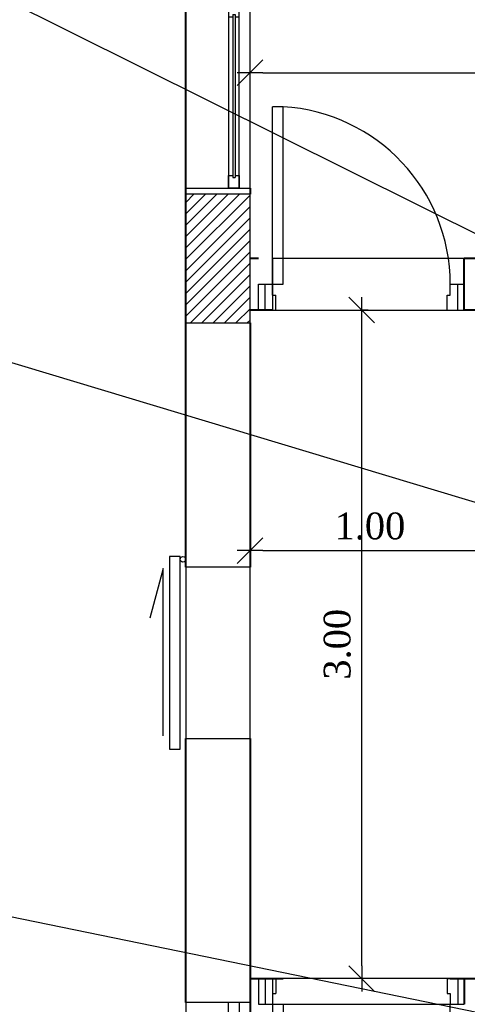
# Model space of a CAD drawing. Header units: metres. Extents: x -710577 to 709766, y -710660 to 709683.
# Tile 10 of 70: x -528.92 to -526.83, y -470.94 to -466.35. Entities that reach past the tile are written whole.
import ezdxf

# ---------------------------------------------------------------- set-up
doc = ezdxf.new("R2010")
doc.units = ezdxf.units.M
doc.header["$LTSCALE"] = 50
doc.header["$MEASUREMENT"] = 0
doc.linetypes.add('BS XREF$0$HIDDEN', pattern=[0.375, 0.25, -0.125])
doc.linetypes.add('GR-263$0$ground$0$DOT2', pattern=[0.125, 0, -0.125])
for name, color, linetype in [('BS XREF$0$INT- ARCH Dim', 8, 'Continuous'), ('BS XREF$0$INT- CEILING HIDDEN', 254, 'BS XREF$0$HIDDEN'), ('BS XREF$0$INT- COLUMN', 251, 'Continuous'), ('BS XREF$0$INT- COLUMN HATCH', 8, 'Continuous'), ('BS XREF$0$INT- DOORS', 3, 'Continuous'), ('BS XREF$0$INT- WINDOWS', 5, 'Continuous'), ('Samrt Heat', 1, 'Continuous')]:
    doc.layers.add(name, color=color, linetype=linetype)
doc.layers.add('BS XREF$0$INT- WALL', color=7, linetype='Continuous', lineweight=40)
doc.styles.add('AM3', font='times.ttf')
doc.styles.add('GR-263$0$ground$0$ROMANTICBOLD', font='times.ttf')
doc.styles.get("Standard").update_dxf_attribs({"font": 'arial.ttf'})
doc.dimstyles.new('35', dxfattribs={"dimscale": 0, "dimtxt": 0.09, "dimasz": 0.05, "dimexe": 0, "dimexo": 0, "dimgap": 0, "dimtad": 0, "dimzin": 0, "dimdsep": 46, "dimtxsty": 'AM3', "dimcen": 0, "dimadec": 3, "dimazin": 0, "dimtfac": 1, "dimtofl": 0, "dimtmove": 1, "dimatfit": 3, "dimfxl": 0.18, "dimtfill": 1, "dimtolj": 1, "dimtzin": 0, "dimarcsym": 0})
doc.dimstyles.new('GR-263$0$ground$0$DIM-50$0', dxfattribs={"dimscale": 0, "dimtxt": 0.125, "dimasz": 0.06, "dimexe": 0, "dimexo": 0, "dimgap": 0.05, "dimtad": 1, "dimrnd": 0.5, "dimzin": 0, "dimdsep": 46, "dimtxsty": 'GR-263$0$ground$0$ROMANTICBOLD', "dimblk1": 'GR-263$0$ground$0$DTICK', "dimblk2": 'GR-263$0$ground$0$DTICK', "dimsah": 1, "dimcen": 0.1, "dimclrd": 2, "dimclre": 2, "dimclrt": 3, "dimaunit": 1, "dimadec": 0, "dimazin": 0, "dimtfac": 1e-05, "dimtix": 1, "dimtmove": 2, "dimatfit": 3, "dimldrblk": 'GR-263$0$ground$0$DTICK', "dimfxl": 0, "dimtolj": 1, "dimtzin": 0, "dimarcsym": 0})
doc.dimstyles.get("Standard").update_dxf_attribs({"dimtxt": 0.18, "dimasz": 0.18, "dimexe": 0.18, "dimexo": 0.0625, "dimgap": 0.09, "dimtad": 0, "dimtih": 1, "dimtoh": 1, "dimzin": 0, "dimdsep": 46, "dimtxsty": 'Standard', "dimcen": 0.09, "dimadec": 0, "dimazin": 0, "dimtfac": 1, "dimtofl": 0, "dimtmove": 0, "dimatfit": 3, "dimfxl": 1, "dimtolj": 1, "dimtzin": 0, "dimarcsym": 0})

# ---------------------------------------------------------------- blocks, each defined once
blk = doc.blocks.new('GR-263$0$ground$0$DTICK')
at = {"color": 3}
blk.add_line((-1, -1), (1, 1), dxfattribs=at)
for p, q in [((0, 1), (0, -1)), ((-1, 0), (1, 0))]:
    blk.add_line(p, q)
blk = doc.blocks.new('*D1851')
at = {"layer": 'BS XREF$0$INT- ARCH Dim', "color": 2, "linetype": 'GR-263$0$ground$0$DOT2', "lineweight": -2, "ltscale": 50, "transparency": 16777216}
for p, q in [((-527.2966, -467.7018), (-527.3274, -467.7018)), ((-527.2966, -470.8218), (-527.3274, -470.8218))]:
    blk.add_line(p, q, dxfattribs=at)
at = {"layer": 'BS XREF$0$INT- ARCH Dim', "color": 2, "lineweight": -2, "ltscale": 50, "transparency": 16777216}
blk.add_line((-527.3274, -470.7618), (-527.3274, -467.7618), dxfattribs=at)
at = {"layer": 'BS XREF$0$INT- ARCH Dim', "color": 2, "lineweight": -2, "ltscale": 50, "transparency": 16777216, "xscale": 0.06, "yscale": 0.06, "zscale": 0.06}
for p, rotation in [((-527.3274, -467.7018), 90), ((-527.3274, -470.8218), 270)]:
    blk.add_blockref('GR-263$0$ground$0$DTICK', p, dxfattribs=dict(at, rotation=rotation))
at = {"layer": 'BS XREF$0$INT- ARCH Dim', "color": 3, "ltscale": 50, "transparency": 16777216, "insert": (-527.4411, -469.2618), "char_height": 0.125, "attachment_point": 5, "rotation": 90, "style": 'GR-263$0$ground$0$ROMANTICBOLD'}
blk.add_mtext('\\A1;3.00', dxfattribs=at)
blk = doc.blocks.new('*D1852')
at = {"layer": 'BS XREF$0$INT- ARCH Dim', "color": 2, "linetype": 'GR-263$0$ground$0$DOT2', "lineweight": -2, "ltscale": 50, "transparency": 16777216}
for p, q in [((-527.8491, -468.3684), (-527.8491, -468.8246)), ((-526.7291, -468.3684), (-526.7291, -468.8246))]:
    blk.add_line(p, q, dxfattribs=at)
at = {"layer": 'BS XREF$0$INT- ARCH Dim', "color": 2, "lineweight": -2, "ltscale": 50, "transparency": 16777216}
blk.add_line((-527.7891, -468.8246), (-526.7891, -468.8246), dxfattribs=at)
at = {"layer": 'BS XREF$0$INT- ARCH Dim', "color": 2, "lineweight": -2, "ltscale": 50, "transparency": 16777216, "xscale": 0.06, "yscale": 0.06, "zscale": 0.06, "rotation": 180}
blk.add_blockref('GR-263$0$ground$0$DTICK', (-527.8491, -468.8246), dxfattribs=at)
at = {"layer": 'BS XREF$0$INT- ARCH Dim', "color": 2, "lineweight": -2, "ltscale": 50, "transparency": 16777216, "xscale": 0.06, "yscale": 0.06, "zscale": 0.06}
blk.add_blockref('GR-263$0$ground$0$DTICK', (-526.7291, -468.8246), dxfattribs=at)
at = {"layer": 'BS XREF$0$INT- ARCH Dim', "color": 3, "ltscale": 50, "transparency": 16777216, "insert": (-527.2891, -468.7108), "char_height": 0.125, "attachment_point": 5, "style": 'GR-263$0$ground$0$ROMANTICBOLD'}
blk.add_mtext('\\A1;1.00', dxfattribs=at)
blk = doc.blocks.new('*D1854')
at = {"layer": 'BS XREF$0$INT- ARCH Dim', "color": 2, "linetype": 'GR-263$0$ground$0$DOT2', "lineweight": -2, "ltscale": 50, "transparency": 16777216}
for p, q in [((-527.8491, -465.3171), (-527.8491, -466.5944)), ((-523.3991, -465.3171), (-523.3991, -466.5944))]:
    blk.add_line(p, q, dxfattribs=at)
at = {"layer": 'BS XREF$0$INT- ARCH Dim', "color": 2, "lineweight": -2, "ltscale": 50, "transparency": 16777216}
blk.add_line((-527.7891, -466.5944), (-523.4591, -466.5944), dxfattribs=at)
at = {"layer": 'BS XREF$0$INT- ARCH Dim', "color": 2, "lineweight": -2, "ltscale": 50, "transparency": 16777216, "xscale": 0.06, "yscale": 0.06, "zscale": 0.06, "rotation": 180}
blk.add_blockref('GR-263$0$ground$0$DTICK', (-527.8491, -466.5944), dxfattribs=at)
at = {"layer": 'BS XREF$0$INT- ARCH Dim', "color": 2, "lineweight": -2, "ltscale": 50, "transparency": 16777216, "xscale": 0.06, "yscale": 0.06, "zscale": 0.06}
blk.add_blockref('GR-263$0$ground$0$DTICK', (-523.3991, -466.5944), dxfattribs=at)
at = {"layer": 'BS XREF$0$INT- ARCH Dim', "color": 3, "ltscale": 50, "transparency": 16777216, "insert": (-525.6241, -466.4806), "char_height": 0.125, "attachment_point": 5, "style": 'GR-263$0$ground$0$ROMANTICBOLD'}
blk.add_mtext('\\A1;4.50', dxfattribs=at)
blk = doc.blocks.new('*U1827')
for p, q in [((-10, 100), (-850, 100)), ((40, 80), (800, 80)), ((40, 80), (40, 70)), ((40, 70), (800, 70)), ((800, 80), (800, 70)), ((-800, 30), (-40, 30)), ((-800, 30), (-800, 20)), ((-800, 20), (-40, 20)), ((-40, 30), (-40, 20))]:
    blk.add_line(p, q)
for points in [[(-850, 300), (850, 300), (850, 0), (-850, 0)], [(-10, 50), (-10, 100), (850, 100), (850, 50)], [(-850, 0), (-850, 50), (10, 50), (10, 0)]]:
    blk.add_lwpolyline(points, close=True)
for points in [[(50, 70), (50, 50), (-10, 50), (-10, 100), (50, 100), (50, 80)], [(790, 70), (790, 50), (850, 50), (850, 100), (790, 100), (790, 80)], [(-790, 20), (-790, 0), (-850, 0), (-850, 50), (-790, 50), (-790, 30)], [(-50, 20), (-50, 0), (10, 0), (10, 50), (-50, 50), (-50, 30)]]:
    blk.add_lwpolyline(points)
blk = doc.blocks.new('*U1829')
for p, q in [((-10, 100), (-500, 100)), ((40, 80), (450, 80)), ((40, 80), (40, 70)), ((40, 70), (450, 70)), ((450, 80), (450, 70)), ((-450, 30), (-40, 30)), ((-450, 30), (-450, 20)), ((-450, 20), (-40, 20)), ((-40, 30), (-40, 20))]:
    blk.add_line(p, q)
for points in [[(-500, 300), (500, 300), (500, 0), (-500, 0)], [(-10, 50), (-10, 100), (500, 100), (500, 50)], [(-500, 0), (-500, 50), (10, 50), (10, 0)]]:
    blk.add_lwpolyline(points, close=True)
for points in [[(50, 70), (50, 50), (-10, 50), (-10, 100), (50, 100), (50, 80)], [(440, 70), (440, 50), (500, 50), (500, 100), (440, 100), (440, 80)], [(-440, 20), (-440, 0), (-500, 0), (-500, 50), (-440, 50), (-440, 30)], [(-50, 20), (-50, 0), (10, 0), (10, 50), (-50, 50), (-50, 30)]]:
    blk.add_lwpolyline(points)

msp = doc.modelspace()

# ---------------------------------------------------------------- hatches: boundary and pattern name
at = {"layer": 'BS XREF$0$INT- COLUMN HATCH'}
h = msp.add_hatch(dxfattribs=at)
h.set_pattern_fill('ANSI31', color=256, scale=0.300001, style=0)
h.set_pattern_definition([(45, (211.953174, -722.264087), (-0.0265165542, 0.0265165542), [])])
h.paths.add_polyline_path([(-528.1491, -467.7618), (-527.8491, -467.7618), (-527.8491, -467.1618), (-528.1491, -467.1618)])

# ---------------------------------------------------------------- linework, layer by layer
at = {"layer": 'BS XREF$0$INT- CEILING HIDDEN'}
for points in [[(-526.8491, -467.7018), (-526.8491, -467.4618), (-527.7441, -467.4618), (-527.7441, -467.7018)], [(-527.8491, -468.9018), (-528.1491, -468.9018), (-528.1491, -469.7018), (-527.8491, -469.7018)], [(-526.8491, -470.9418), (-526.8491, -470.8218), (-527.7441, -470.8218), (-527.7441, -470.9418)]]:
    msp.add_lwpolyline(points, close=True, dxfattribs=at)
at = {"layer": 'BS XREF$0$INT- COLUMN'}
msp.add_lwpolyline([(-528.1491, -467.7618), (-527.8491, -467.7618), (-527.8491, -467.1618), (-528.1491, -467.1618)], close=True, dxfattribs=at)
at = {"layer": 'BS XREF$0$INT- DOORS'}
for p, q in [((-527.6941, -466.7533), (-527.7441, -466.7533)), ((-527.7441, -467.5818), (-527.7441, -466.7533)), ((-527.6941, -467.5818), (-527.6941, -466.7533)), ((-527.8091, -467.7018), (-527.8091, -467.5818)), ((-527.8091, -467.5818), (-527.7441, -467.5818)), ((-527.7791, -467.7018), (-527.7791, -467.5818)), ((-527.7441, -467.6318), (-527.7441, -467.5818)), ((-527.7441, -467.5818), (-527.6941, -467.5818)), ((-526.9141, -467.5818), (-526.8491, -467.5818)), ((-526.9141, -467.6318), (-526.9141, -467.5818)), ((-526.8791, -467.7018), (-526.8791, -467.5818)), ((-526.8491, -467.7018), (-526.8491, -467.5818)), ((-527.7441, -467.6318), (-527.7291, -467.6318)), ((-527.7291, -467.7018), (-527.7291, -467.6318)), ((-526.9291, -467.7018), (-526.9291, -467.6318)), ((-526.9291, -467.6318), (-526.9141, -467.6318)), ((-527.8091, -467.7018), (-527.7291, -467.7018)), ((-526.9291, -467.7018), (-526.8491, -467.7018)), ((-527.8091, -470.8218), (-527.8091, -470.9418)), ((-527.8091, -470.8218), (-527.7291, -470.8218)), ((-527.7791, -470.8218), (-527.7791, -470.9418)), ((-527.7291, -470.8218), (-527.7291, -470.8918)), ((-526.9291, -470.8218), (-526.9291, -470.8918)), ((-526.9291, -470.8218), (-526.8491, -470.8218)), ((-526.8791, -470.8218), (-526.8791, -470.9418)), ((-526.8491, -470.8218), (-526.8491, -470.9418)), ((-527.7441, -470.8918), (-527.7441, -470.9418)), ((-527.7441, -470.8918), (-527.7291, -470.8918)), ((-526.9291, -470.8918), (-526.9141, -470.8918)), ((-526.9141, -470.8918), (-526.9141, -470.9418)), ((-527.8091, -470.9418), (-527.7441, -470.9418)), ((-527.7441, -470.9418), (-527.6941, -470.9418)), ((-527.7441, -470.9418), (-527.7441, -471.7703)), ((-527.6941, -470.9418), (-527.6941, -471.7703)), ((-526.9141, -470.9418), (-526.8491, -470.9418))]:
    msp.add_line(p, q, dxfattribs=at)
msp.add_lwpolyline([(-528.1754, -468.8518), (-528.2254, -468.8518), (-528.2254, -469.7518), (-528.1754, -469.7518)], close=True, dxfattribs=at)
msp.add_lwpolyline([(-528.2552, -469.6884), (-528.2552, -468.9082), (-528.3172, -469.1397)], dxfattribs=at)
msp.add_circle((-528.1623, -468.865), 0.0131, dxfattribs=at)
for centre, start, end in [((-527.7441, -467.5818), 0, 86.5464), ((-527.7441, -470.9418), 273.4536, 0)]:
    msp.add_arc(centre, 0.83, start, end, dxfattribs=at)
at = {"layer": 'BS XREF$0$INT- WALL'}
for p, q in [((-528.1491, -468.9018), (-528.1491, -464.8659)), ((-527.8491, -467.1334), (-527.8491, -467.1618)), ((-527.8091, -467.4618), (-527.8491, -467.4618)), ((-524.2991, -467.4618), (-526.8491, -467.4618)), ((-526.8491, -467.7018), (-526.8491, -467.4618)), ((-526.8491, -467.7018), (-526.8491, -467.5818)), ((-527.7441, -467.7018), (-527.8491, -467.7018)), ((-524.2991, -467.7018), (-526.8491, -467.7018)), ((-527.8491, -467.7618), (-527.8491, -468.9018)), ((-528.1491, -470.9331), (-528.1491, -469.7018)), ((-527.8491, -470.8218), (-527.6941, -470.8218)), ((-526.9141, -470.8218), (-523.3991, -470.8218)), ((-526.8491, -470.8218), (-526.8491, -470.9418))]:
    msp.add_line(p, q, dxfattribs=at)
at = {"layer": 'BS XREF$0$INT- WALL', "elevation": 0}
msp.add_lwpolyline([(-527.8491, -469.7018), (-527.8491, -471.7642), (-527.8491, -474.4219)], dxfattribs=at)

# ---------------------------------------------------------------- block references
at = {"layer": 'BS XREF$0$INT- WINDOWS', "xscale": -0.001000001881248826, "yscale": 0.001000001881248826, "zscale": 0.001000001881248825, "rotation": 90}
for name, p in [('*U1827', (-527.8491, -466.2834)), ('*U1829', (-527.8491, -471.4331))]:
    msp.add_blockref(name, p, dxfattribs=at)

# ---------------------------------------------------------------- dimensions: what is measured, and where the dimension line sits
at = {"layer": 'BS XREF$0$INT- ARCH Dim', "ltscale": 50}
for base, p1, p2, picture, middle in [((-523.3991, -466.5944), (-527.8491, -465.3171), (-523.3991, -465.3171), '*D1854', (-525.6241, -466.4806)), ((-526.7291, -468.8246), (-527.8491, -468.3684), (-526.7291, -468.3684), '*D1852', (-527.2891, -468.7108))]:
    dim = msp.add_linear_dim(base=base, p1=p1, p2=p2, dimstyle='GR-263$0$ground$0$DIM-50$0', override={"dimscale": 1}, dxfattribs=at)
    dim.commit()
    dim.dimension.update_dxf_attribs({"geometry": picture, "text_midpoint": middle})
dim = msp.add_linear_dim(base=(-527.3274, -467.7018), p1=(-527.2966, -470.8218), p2=(-527.2966, -467.7018), angle=90, dimstyle='GR-263$0$ground$0$DIM-50$0', override={"dimscale": 1}, dxfattribs=at)
dim.commit()
dim.dimension.update_dxf_attribs({"geometry": '*D1851', "text_midpoint": (-527.4411, -469.2618)})

# ---------------------------------------------------------------- leaders
at = {"layer": 'Samrt Heat', "color": 0}
for points in [[(-526.6656, -467.411), (-532.1069, -464.7021)], [(-526.553, -471.0292), (-532.5841, -469.7924)]]:
    msp.add_leader(points, dimstyle='35', override={"dimscale": 1}, dxfattribs=at)
at = {"layer": 'Samrt Heat', "color": 0, "linetype": 'Continuous', "lineweight": -3}
msp.add_leader([(-523.4879, -469.594), (-532.5613, -466.8668)], dimstyle='Standard', dxfattribs=at)

doc.saveas('drawing.dxf')
